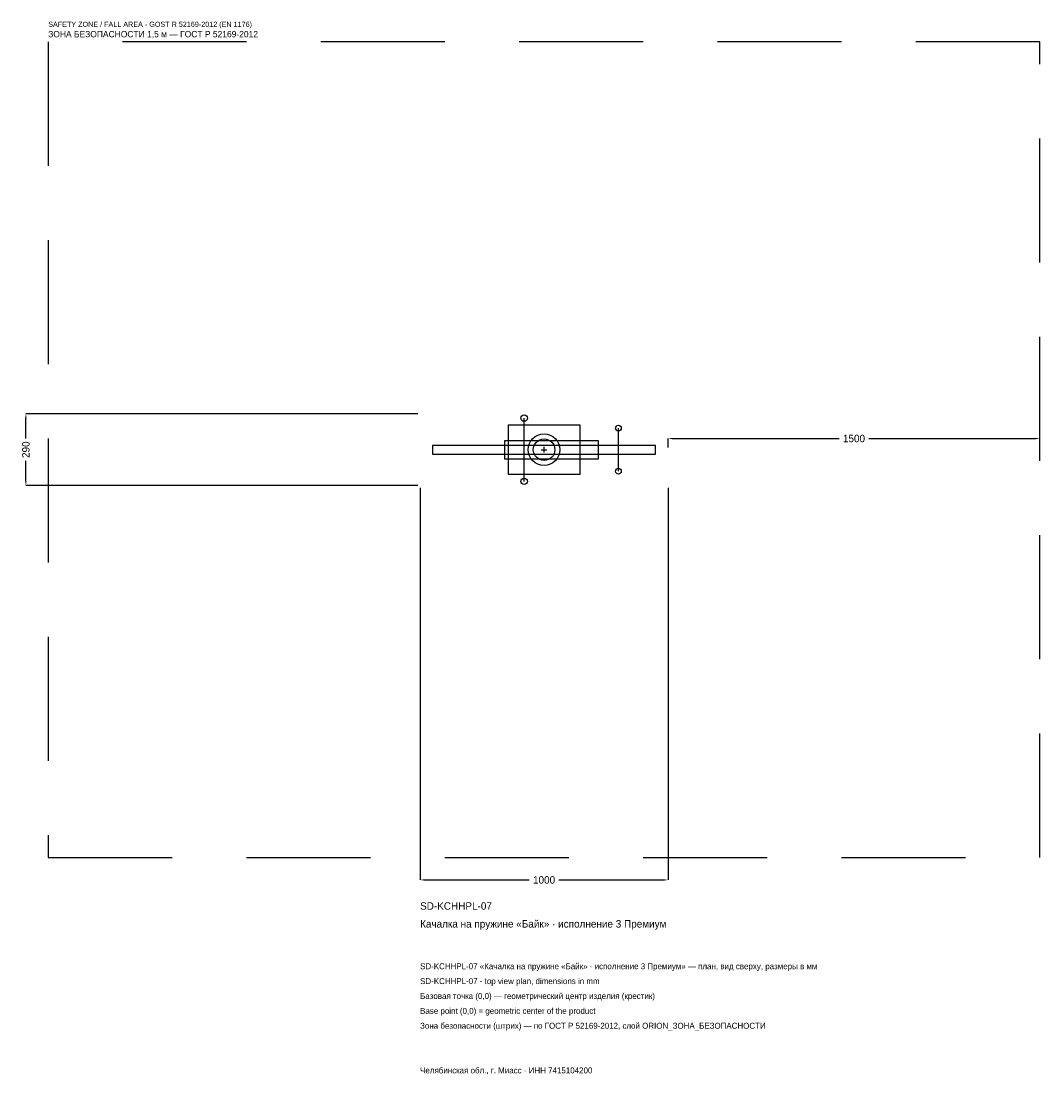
# Model space of a CAD drawing. Header units: metres. Extents: x -2109 to 2000, y -2521 to 1728.
import ezdxf

# ---------------------------------------------------------------- set-up
doc = ezdxf.new("R2010")
doc.units = ezdxf.units.M
doc.linetypes.add('DASHED', pattern=[800, 500, -300])
for name, color, linetype in [('ORION_ДАННЫЕ', 3, 'Continuous'), ('ORION_ЗОНА_БЕЗОПАСНОСТИ', 1, 'Continuous'), ('ORION_КОНТУР', 7, 'Continuous'), ('ORION_РАЗМЕРЫ', 8, 'Continuous')]:
    doc.layers.add(name, color=color, linetype=linetype)
doc.dimstyles.new('ORION', dxfattribs={"dimtxt": 30, "dimasz": 18, "dimexe": 1.25, "dimexo": 9, "dimtad": 1, "dimdec": 0, "dimcen": 2.5, "dimazin": 3, "dimtfac": 1, "dimtmove": 0, "dimatfit": 3, "dimarcsym": 0})

# ---------------------------------------------------------------- blocks, each defined once
blk = doc.blocks.new('_CLOSEDFILLED')
at = {"color": 0, "linetype": 'BYBLOCK'}
blk.add_solid([(-1, 0.16), (0, 0), (-1, -0.16)], dxfattribs=at)
blk = doc.blocks.new('*D1')
for p, q in [((-500, -154), (-500, -1735)), ((500, -154), (500, -1735)), ((-482, -1735), (-60, -1735)), ((60, -1735), (482, -1735))]:
    blk.add_line(p, q)
at = {"layer": 'Defpoints'}
for p in [(-500, -145), (500, -145), (-500, -1735)]:
    blk.add_point(p, dxfattribs=at)
at = {"layer": 'ORION_РАЗМЕРЫ', "xscale": 18, "yscale": 18, "rotation": 180}
blk.add_blockref('_CLOSEDFILLED', (-500, -1735), dxfattribs=at)
at = {"layer": 'ORION_РАЗМЕРЫ', "xscale": 18, "yscale": 18}
blk.add_blockref('_CLOSEDFILLED', (500, -1735), dxfattribs=at)
at = {"layer": 'ORION_РАЗМЕРЫ', "insert": (0, -1735), "char_height": 30, "attachment_point": 5}
blk.add_mtext('1000', dxfattribs=at)
blk = doc.blocks.new('*D2')
for p, q in [((-509, 145), (-2090, 145)), ((-2090, 45), (-2090, 127)), ((-2090, -127), (-2090, -45)), ((-509, -145), (-2090, -145))]:
    blk.add_line(p, q)
at = {"layer": 'Defpoints'}
for p in [(-500, 145), (-2090, -145), (-500, -145)]:
    blk.add_point(p, dxfattribs=at)
at = {"layer": 'ORION_РАЗМЕРЫ', "xscale": 18, "yscale": 18}
for p, rotation in [((-2090, 145), 90), ((-2090, -145), 270)]:
    blk.add_blockref('_CLOSEDFILLED', p, dxfattribs=dict(at, rotation=rotation))
at = {"layer": 'ORION_РАЗМЕРЫ', "insert": (-2090, 0), "char_height": 30, "attachment_point": 5, "rotation": 90}
blk.add_mtext('290', dxfattribs=at)
blk = doc.blocks.new('*D3')
for p, q in [((500, 9), (500, 45)), ((518, 45), (1190, 45)), ((1310, 45), (1982, 45)), ((2000, 9), (2000, 45))]:
    blk.add_line(p, q)
at = {"layer": 'Defpoints'}
for p in [(500, 45), (500, 0), (2000, 0)]:
    blk.add_point(p, dxfattribs=at)
at = {"layer": 'ORION_РАЗМЕРЫ', "xscale": 18, "yscale": 18, "rotation": 180}
blk.add_blockref('_CLOSEDFILLED', (500, 45), dxfattribs=at)
at = {"layer": 'ORION_РАЗМЕРЫ', "xscale": 18, "yscale": 18}
blk.add_blockref('_CLOSEDFILLED', (2000, 45), dxfattribs=at)
at = {"layer": 'ORION_РАЗМЕРЫ', "insert": (1250, 45), "char_height": 30, "attachment_point": 5}
blk.add_mtext('1500', dxfattribs=at)
blk = doc.blocks.new('ОРИОН SD-KCHHPL-07 Качалка на пружине Байк · исполнение 3 Премиум')
at = {"layer": 'ORION_ЗОНА_БЕЗОПАСНОСТИ', "linetype": 'DASHED'}
blk.add_lwpolyline([(-2000, -1645), (2000, -1645), (2000, 1645), (-2000, 1645)], close=True, dxfattribs=at)
at = {"layer": 'ORION_КОНТУР'}
for p, q in [((-80, -127.6), (-80, 127.6)), ((300, -87), (300, 87))]:
    blk.add_line(p, q, dxfattribs=at)
for points in [[(-145, -98.6), (145, -98.6), (145, 98.6), (-145, 98.6)], [(-450, -17.4), (450, -17.4), (450, 17.4), (-450, 17.4)], [(-160, -36.25), (220, -36.25), (220, 36.25), (-160, 36.25)]]:
    blk.add_lwpolyline(points, close=True, dxfattribs=at)
for centre, radius in [((-80, 127.6), 13.05), ((300, 87), 11.6), ((0, 0), 63.8), ((0, 0), 43.5), ((300, -87), 11.6), ((-80, -127.6), 13.05)]:
    blk.add_circle(centre, radius, dxfattribs=at)
at = {"layer": 'ORION_РАЗМЕРЫ'}
for p, q in [((-11.6, 0), (11.6, 0)), ((0, -11.6), (0, 11.6))]:
    blk.add_line(p, q, dxfattribs=at)
at = {"layer": 'ORION_ДАННЫЕ'}
for tag, p in [('АРТИКУЛ', (-500, -1855)), ('НАИМЕНОВАНИЕ', (-500, -1927))]:
    blk.add_attdef(tag, p, '', height=30, dxfattribs=at)
at = {"layer": 'ORION_ДАННЫЕ', "flags": 1}
for tag, p in [('ПРОИЗВОДИТЕЛЬ', (-500, -1999)), ('ТЕЛЕФОН', (-500, -2071)), ('САЙТ', (-500, -2215)), ('АДРЕС', (-500, -2287)), ('РЕКВИЗИТЫ', (-500, -2359)), ('ГАБАРИТЫ', (-500, -2431)), ('ЗОНА_БЕЗОПАСНОСТИ', (-500, -2503))]:
    blk.add_attdef(tag, p, '', height=30, dxfattribs=at)
at = {"layer": 'ORION_ЗОНА_БЕЗОПАСНОСТИ', "color": 1}
for s, height, p in [('SAFETY ZONE / FALL AREA - GOST R 52169-2012 (EN 1176)', 21, (-2000, 1705)), ('ЗОНА БЕЗОПАСНОСТИ 1,5 м — ГОСТ Р 52169-2012', 25.5, (-2000, 1663))]:
    blk.add_text(s, height=height, dxfattribs=at).set_placement(p)
at = {"layer": 'ORION_РАЗМЕРЫ'}
dim = blk.add_linear_dim(base=(-2090, -145), p1=(-500, -145), p2=(-500, 145), angle=90, dimstyle='ORION', dxfattribs=at)
dim.commit()
dim.dimension.update_dxf_attribs({"geometry": '*D2', "text_midpoint": (-2090, 0)})
for base, p1, p2, picture, middle in [((500, 45), (500, 0), (2000, 0), '*D3', (1250, 45)), ((-500, -1735), (-500, -145), (500, -145), '*D1', (0, -1735))]:
    dim = blk.add_linear_dim(base=base, p1=p1, p2=p2, dimstyle='ORION', dxfattribs=at)
    dim.commit()
    dim.dimension.update_dxf_attribs({"geometry": picture, "text_midpoint": middle})

msp = doc.modelspace()

# ---------------------------------------------------------------- block references
msp.add_blockref('ОРИОН SD-KCHHPL-07 Качалка на пружине Байк · исполнение 3 Премиум', (0, 0)).add_auto_attribs({'АРТИКУЛ': 'SD-KCHHPL-07', 'НАИМЕНОВАНИЕ': 'Качалка на пружине «Байк» · исполнение 3 Премиум'})

# ---------------------------------------------------------------- texts
at = {"layer": 'ORION_ДАННЫЕ', "color": 3}
for s, p in [('SD-KCHHPL-07 «Качалка на пружине «Байк» · исполнение 3 Премиум» — план, вид сверху, размеры в мм', (-500, -2095)), ('SD-KCHHPL-07 - top view plan, dimensions in mm', (-500, -2155)), ('Челябинская обл., г. Миасс · ИНН 7415104200', (-500, -2515))]:
    msp.add_text(s, height=24, dxfattribs=at).set_placement(p)
at = {"layer": 'ORION_ДАННЫЕ', "color": 7}
for s, p in [('Базовая точка (0,0) — геометрический центр изделия (крестик)', (-500, -2215)), ('Base point (0,0) = geometric center of the product', (-500, -2275))]:
    msp.add_text(s, height=24, dxfattribs=at).set_placement(p)
at = {"layer": 'ORION_ДАННЫЕ', "color": 1}
msp.add_text('Зона безопасности (штрих) — по ГОСТ Р 52169-2012, слой ORION_ЗОНА_БЕЗОПАСНОСТИ', height=24, dxfattribs=at).set_placement((-500, -2335))

doc.saveas('drawing.dxf')
